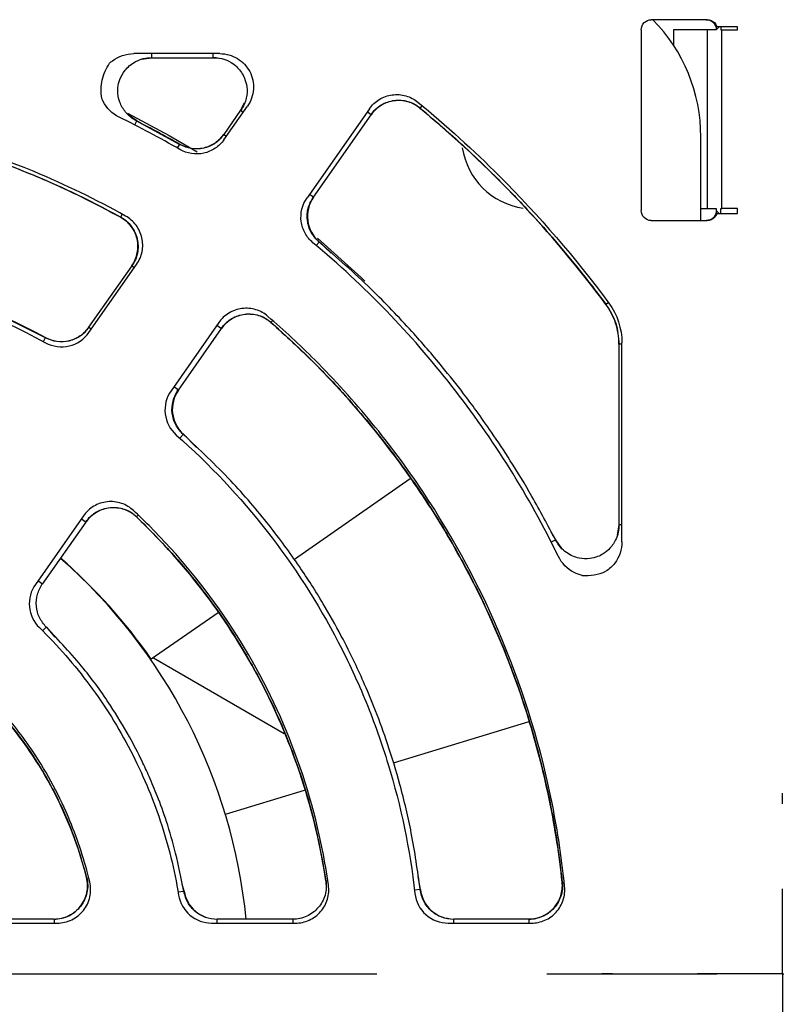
# Model space of a CAD drawing. Header units: millimetres. Extents: x 13 to 559, y 0 to 388.
# Tile 5 of 16: x 181 to 203, y 183 to 212. Entities that reach past the tile are written whole.
import ezdxf

# ---------------------------------------------------------------- set-up
doc = ezdxf.new("R2010")
doc.units = ezdxf.units.MM
doc.linetypes.add('SLD-Center', pattern=[30.48, 15.24, -5.08, 5.08, -5.08])
doc.layers.add('CENTER', color=40, linetype='SLD-Center')

# ---------------------------------------------------------------- blocks, each defined once
blk = doc.blocks.new('SW_CENTERMARKSYMBOL_0')
at = {"layer": 'CENTER', "color": 0}
for p, q in [((0, 5.08), (0, 5.394)), ((0, 0), (0, 2.54)), ((-5.08, 0), (-5.394, 0)), ((0, 0), (-2.54, 0)), ((0, 0), (0, -2.54)), ((0, 0), (2.54, 0)), ((5.08, 0), (5.394, 0)), ((0, -5.08), (0, -5.394))]:
    blk.add_line(p, q, dxfattribs=at)
blk = doc.blocks.new('SW_CENTERMARKSYMBOL_2')
at = {"layer": 'CENTER', "color": 0}
blk.add_line((5.08, 0), (31.29, 0), dxfattribs=at)

msp = doc.modelspace()

# ---------------------------------------------------------------- linework, layer by layer
for p, q in [((201.218, 212.499), (199.544, 212.499)), ((199.245, 212.2), (199.245, 206.799)), ((200.213, 212.193), (200.213, 211.73)), ((201.213, 212.193), (200.213, 212.193)), ((201.213, 212.193), (201.213, 206.859)), ((201.485, 212.193), (201.213, 212.193)), ((201.57, 212.284), (201.485, 212.199)), ((201.485, 212.199), (201.485, 212.193)), ((202.123, 212.284), (201.505, 212.284)), ((201.623, 212.284), (201.623, 212.193)), ((201.623, 212.193), (201.648, 212.193)), ((201.648, 206.859), (201.648, 212.193)), ((201.648, 212.193), (202.123, 212.193)), ((202.123, 212.193), (202.123, 212.284)), ((186.66, 211.485), (184.088, 211.485)), ((184.629, 211.364), (184.629, 211.485)), ((186.46, 211.364), (186.46, 211.485)), ((184.32, 211.317), (184.629, 211.365)), ((184.629, 211.364), (186.46, 211.364)), ((186.46, 211.365), (186.614, 211.349)), ((187.38, 210.002), (187.278, 209.793)), ((187.278, 209.793), (186.774, 209.075)), ((186.779, 208.915), (187.478, 209.913)), ((187.278, 209.793), (187.356, 209.739)), ((191.123, 209.836), (189.261, 207.178)), ((191.178, 209.661), (191.058, 209.745)), ((192.697, 209.935), (192.633, 209.857)), ((184.176, 209.476), (183.922, 209.659)), ((184.115, 209.356), (184.176, 209.476)), ((185.456, 208.776), (184.174, 209.471)), ((189.454, 207.198), (191.178, 209.661)), ((186.774, 209.075), (186.852, 209.02)), ((201.025, 206.499), (201.025, 208.999)), ((185.392, 208.664), (185.459, 208.781)), ((189.454, 207.198), (189.334, 207.282)), ((201.025, 206.859), (201.213, 206.859)), ((201.213, 206.859), (201.484, 206.859)), ((201.485, 206.8), (201.57, 206.715)), ((201.623, 206.715), (201.623, 206.859)), ((201.623, 206.859), (201.648, 206.859)), ((202.123, 206.859), (201.648, 206.859)), ((202.123, 206.715), (202.123, 206.859)), ((183.743, 206.69), (183.692, 206.597)), ((199.544, 206.499), (201.218, 206.499)), ((201.505, 206.715), (202.123, 206.715)), ((189.624, 205.857), (189.538, 205.755)), ((189.624, 205.857), (189.628, 205.862)), ((189.985, 205.53), (189.628, 205.862)), ((184.027, 205.151), (182.738, 203.311)), ((182.745, 203.154), (184.171, 205.191)), ((184.027, 205.151), (184.105, 205.097)), ((198.189, 204), (198.185, 203.997)), ((198.189, 204), (198.262, 204.054)), ((182.816, 203.256), (182.738, 203.311)), ((186.624, 203.453), (185.198, 201.416)), ((185.418, 201.434), (186.707, 203.275)), ((186.567, 203.372), (186.707, 203.275)), ((188.225, 203.506), (188.18, 203.455)), ((181.384, 202.885), (181.448, 203.004)), ((198.578, 202.808), (198.578, 197.415)), ((198.667, 202.808), (198.578, 202.808)), ((198.667, 196.905), (198.667, 202.848)), ((185.418, 201.434), (185.279, 201.532)), ((185.571, 200.116), (185.465, 199.997)), ((185.963, 199.722), (185.571, 200.116)), ((192.342, 198.785), (188.884, 196.374)), ((182.58, 197.678), (181.145, 195.629)), ((184.214, 197.699), (184.164, 197.647)), ((181.363, 195.643), (182.66, 197.495)), ((182.521, 197.593), (182.66, 197.495)), ((198.578, 197.415), (198.53, 197.105)), ((198.667, 197.415), (198.578, 197.415)), ((196.69, 196.962), (196.555, 197.198)), ((196.69, 196.962), (196.558, 196.895)), ((196.873, 196.708), (196.69, 196.962)), ((181.363, 195.643), (181.224, 195.74)), ((186.607, 194.787), (184.61, 193.395)), ((181.472, 194.355), (181.363, 194.246)), ((181.478, 194.361), (181.472, 194.355)), ((181.741, 194.056), (181.478, 194.361)), ((184.478, 193.553), (184.514, 193.532)), ((184.674, 193.44), (188.583, 191.183)), ((191.84, 190.3), (195.899, 191.541)), ((186.821, 188.766), (189.183, 189.488)), ((182.68, 186.878), (182.672, 186.876)), ((189.828, 186.781), (189.821, 186.78)), ((189.822, 186.78), (189.827, 186.664)), ((192.651, 186.516), (192.581, 186.905)), ((185.579, 186.463), (185.412, 186.434)), ((185.588, 186.464), (185.535, 186.677)), ((185.588, 186.464), (185.579, 186.463)), ((192.641, 186.515), (192.472, 186.496)), ((192.651, 186.516), (192.641, 186.515)), ((196.889, 186.74), (196.882, 186.739)), ((181.704, 185.635), (179.435, 185.635)), ((181.704, 185.635), (181.704, 185.514)), ((188.834, 185.635), (186.573, 185.635)), ((186.573, 185.514), (186.573, 185.635)), ((188.834, 185.635), (188.834, 185.514)), ((195.89, 185.635), (193.643, 185.635)), ((193.643, 185.514), (193.643, 185.635)), ((195.89, 185.635), (195.89, 185.514)), ((179.287, 185.514), (181.797, 185.514)), ((186.411, 185.514), (188.912, 185.514)), ((193.475, 185.514), (195.962, 185.514))]:
    msp.add_line(p, q)
at = {"flags": 128}
for points in [[(183.9, 209.705), (185.141, 209.045), (185.983, 208.552)], [(189.569, 205.969), (190.874, 204.797), (190.988, 204.688)]]:
    msp.add_lwpolyline(points, dxfattribs=at)
for centre, radius, start, end in [((196.025, 208.999), 5, 0, 44.427), ((171.167, 183.972), 28.495, 59.8959, 64.0195), ((196.025, 208.999), 2.15, 188.6673, 261.9169), ((171.025, 183.999), 16.5, 5.6888, 48.7719), ((171.074, 183.96), 16.5, 34.8784, 48.9928)]:
    msp.add_arc(centre, radius, start, end)
for points in [[(199.245, 212.2), (199.245, 212.276), (199.278, 212.358), (199.332, 212.412)], [(199.332, 212.412), (199.386, 212.466), (199.468, 212.499), (199.544, 212.499)], [(201.218, 212.499), (201.294, 212.499), (201.375, 212.466), (201.429, 212.412)], [(201.429, 212.412), (201.464, 212.377), (201.491, 212.332), (201.505, 212.284)], [(198.186, 203.997), (196.579, 206.164), (194.71, 208.137), (192.633, 209.858)], [(184.176, 209.476), (184.61, 209.255), (185.038, 209.024), (185.459, 208.781)], [(199.332, 206.587), (199.278, 206.641), (199.245, 206.722), (199.245, 206.799)], [(199.544, 206.499), (199.468, 206.499), (199.386, 206.533), (199.332, 206.587)], [(201.429, 206.587), (201.375, 206.533), (201.294, 206.499), (201.218, 206.499)], [(201.505, 206.715), (201.491, 206.667), (201.464, 206.622), (201.429, 206.587)], [(198.276, 204.035), (198.529, 203.693), (198.667, 203.273), (198.667, 202.848)], [(197.478, 195.902), (197.48, 195.902), (197.481, 195.901), (197.482, 195.901)], [(197.482, 195.901), (197.721, 195.883), (197.967, 195.925), (198.187, 196.023)]]:
    msp.add_open_spline(points, degree=3)
for points, knots in [([(201.186, 212.499), (201.202, 212.499), (201.234, 212.497), (201.281, 212.486), (201.326, 212.467), (201.38, 212.432), (201.439, 212.375), (201.462, 212.314), (201.474, 212.284)], [0, 0, 0, 0, 0.126359, 0.249737, 0.373462, 0.500831, 0.749612, 1, 1, 1, 1]), ([(201.474, 212.284), (201.477, 212.27), (201.484, 212.242), (201.485, 212.213), (201.485, 212.199)], [0, 0, 0, 0, 0.4950765, 1, 1, 1, 1]), ([(183.363, 211.2), (183.39, 211.226), (183.419, 211.25), (183.632, 211.412), (183.858, 211.485), (184.088, 211.485)], [0.002480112, 0.002480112, 0.002480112, 0.002480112, 0.00262571, 0.00262571, 0.003500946, 0.003500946, 0.003500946, 0.003500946]), ([(186.66, 211.485), (186.842, 211.485), (187.025, 211.434), (187.336, 211.247), (187.465, 211.11), (187.633, 210.788), (187.671, 210.604), (187.646, 210.241), (187.583, 210.063), (187.478, 209.913)], [2.053388, 2.053388, 2.053388, 2.053388, 2.59749, 2.59749, 3.141593, 3.141593, 3.685695, 3.685695, 4.229797, 4.229797, 4.229797, 4.229797]), ([(183.129, 210.147), (183.1, 210.329), (183.106, 210.516), (183.186, 210.877), (183.26, 211.048), (183.363, 211.2)], [0, 0, 0, 0, 0.5, 0.5, 1, 1, 1, 1]), ([(184.174, 209.471), (184.109, 209.51), (183.986, 209.584), (183.804, 209.769), (183.666, 210.004), (183.607, 210.264), (183.608, 210.493), (183.664, 210.739), (183.791, 210.962), (183.963, 211.137), (184.145, 211.259), (184.372, 211.35), (184.541, 211.363), (184.629, 211.37)], [0, 0, 0, 0, 0.083952, 0.159458, 0.286384, 0.38216, 0.451853, 0.54018, 0.659416, 0.731607, 0.812294, 0.901821, 1, 1, 1, 1]), ([(186.46, 211.376), (186.576, 211.364), (186.786, 211.342), (187.082, 211.182), (187.281, 210.977), (187.411, 210.732), (187.478, 210.473), (187.47, 210.128), (187.352, 209.907), (187.288, 209.787)], [0, 0, 0, 0, 0.158208, 0.285325, 0.451695, 0.541419, 0.662426, 0.815031, 1, 1, 1, 1]), ([(183.65, 209.588), (183.443, 209.688), (183.272, 209.853), (183.154, 210.086), (183.141, 210.116), (183.129, 210.147)], [0, 0, 0, 0, 0.000875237, 0.000875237, 0.001001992, 0.001001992, 0.001001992, 0.001001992]), ([(191.123, 209.836), (191.201, 209.949), (191.303, 210.045), (191.537, 210.188), (191.67, 210.235), (191.94, 210.272), (192.08, 210.263), (192.343, 210.188), (192.469, 210.122), (192.575, 210.035)], [0, 0, 0, 0, 0.000532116, 0.000532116, 0.001064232, 0.001064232, 0.001596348, 0.001596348, 0.002128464, 0.002128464, 0.002128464, 0.002128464]), ([(191.171, 209.666), (191.214, 209.721), (191.301, 209.829), (191.47, 209.954), (191.658, 210.043), (191.861, 210.092), (192.069, 210.099), (192.274, 210.062), (192.47, 209.987), (192.582, 209.905), (192.638, 209.864)], [0, 0, 0, 0, 0.125505, 0.250699, 0.375492, 0.500115, 0.625119, 0.749603, 0.874739, 1, 1, 1, 1]), ([(192.633, 209.858), (192.527, 209.945), (192.402, 210.011), (192.138, 210.087), (191.998, 210.098), (191.727, 210.061), (191.594, 210.014), (191.36, 209.871), (191.256, 209.774), (191.178, 209.661)], [0, 0, 0, 0, 0.25, 0.25, 0.5, 0.5, 0.75, 0.75, 1, 1, 1, 1]), ([(192.575, 210.035), (193.421, 209.34), (194.232, 208.604), (196.193, 206.643), (197.282, 205.379), (198.276, 204.035)], [0.0590332, 0.0590332, 0.0590332, 0.0590332, 0.3485309, 0.3485309, 0.7894977, 0.7894977, 0.7894977, 0.7894977]), ([(183.84, 206.635), (182.956, 207.13), (182.043, 207.573), (179.539, 208.61), (177.906, 209.105), (174.577, 209.767), (172.879, 209.935), (169.485, 209.935), (167.787, 209.767), (164.457, 209.105), (162.825, 208.61), (160.321, 207.573), (159.408, 207.13), (158.523, 206.635)], [0.1688477, 0.1688477, 0.1688477, 0.1688477, 0.1875, 0.1875, 0.21875, 0.21875, 0.25, 0.25, 0.28125, 0.28125, 0.3125, 0.3125, 0.3311523, 0.3311523, 0.3311523, 0.3311523]), ([(158.731, 206.603), (159.271, 206.887), (160.267, 207.411), (161.697, 208.016), (162.896, 208.454), (163.889, 208.765), (164.755, 209.004), (166.154, 209.342), (168.167, 209.685), (170.507, 209.842), (172.562, 209.805), (174.276, 209.657), (175.643, 209.447), (176.719, 209.231), (177.649, 209.013), (178.809, 208.691), (180.234, 208.211), (181.911, 207.534), (183.07, 206.929), (183.695, 206.603)], [0, 0, 0, 0, 0.070191, 0.129612, 0.178574, 0.217189, 0.249372, 0.282088, 0.382865, 0.484061, 0.551776, 0.619408, 0.681942, 0.710978, 0.7458, 0.791931, 0.84951, 0.918873, 1, 1, 1, 1]), ([(183.692, 206.598), (182.737, 207.125), (181.742, 207.595), (179.722, 208.396), (178.695, 208.73), (176.607, 209.268), (175.546, 209.471), (173.93, 209.677), (173.385, 209.729), (172.296, 209.797), (171.753, 209.815), (170.127, 209.814), (169.048, 209.746), (167.435, 209.542), (166.898, 209.457), (165.828, 209.252), (165.293, 209.132), (162.66, 208.453), (160.648, 207.655), (158.734, 206.598)], [0, 0, 0, 0, 0.125, 0.125, 0.25, 0.25, 0.375, 0.375, 0.4375, 0.4375, 0.5, 0.5, 0.625, 0.625, 0.6875, 0.6875, 0.75, 0.75, 1, 1, 1, 1]), ([(192.635, 209.861), (192.961, 209.585), (193.549, 209.087), (194.305, 208.387), (194.874, 207.833), (195.361, 207.338), (195.886, 206.786), (196.543, 206.056), (197.341, 205.114), (197.889, 204.393), (198.189, 204)], [0, 0, 0, 0, 0.158175, 0.285488, 0.381943, 0.45248, 0.542867, 0.664249, 0.816626, 1, 1, 1, 1]), ([(186.781, 209.07), (186.698, 208.976), (186.533, 208.788), (186.18, 208.646), (185.799, 208.625), (185.57, 208.725), (185.456, 208.775)], [0, 0, 0, 0, 0.2505663, 0.5001552, 0.7498132, 1, 1, 1, 1]), ([(185.459, 208.781), (185.674, 208.658), (185.933, 208.618), (186.415, 208.725), (186.632, 208.869), (186.775, 209.074)], [0, 0, 0, 0, 0.5, 0.5, 1, 1, 1, 1]), ([(186.779, 208.915), (186.708, 208.814), (186.619, 208.726), (186.412, 208.588), (186.297, 208.539), (185.935, 208.459), (185.676, 208.499), (185.46, 208.624)], [0, 0, 0, 0, 0.000479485, 0.000479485, 0.00095897, 0.00095897, 0.00191794, 0.00191794, 0.00191794, 0.00191794]), ([(189.438, 205.839), (189.343, 205.918), (189.264, 206.014), (189.144, 206.232), (189.105, 206.351), (189.056, 206.718), (189.117, 206.973), (189.261, 207.178)], [0, 0, 0, 0, 0.000479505, 0.000479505, 0.00095901, 0.00095901, 0.001918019, 0.001918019, 0.001918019, 0.001918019]), ([(189.453, 207.199), (189.311, 206.996), (189.249, 206.741), (189.312, 206.252), (189.436, 206.023), (189.628, 205.862)], [0, 0, 0, 0, 0.5, 0.5, 1, 1, 1, 1]), ([(189.622, 205.855), (189.536, 205.946), (189.363, 206.127), (189.253, 206.493), (189.266, 206.875), (189.386, 207.094), (189.446, 207.204)], [0, 0, 0, 0, 0.250575, 0.500155, 0.749805, 1, 1, 1, 1]), ([(201.485, 206.8), (201.485, 206.785), (201.484, 206.757), (201.477, 206.729), (201.474, 206.715)], [0, 0, 0, 0, 0.504923, 1, 1, 1, 1]), ([(201.484, 206.859), (201.484, 206.85), (201.485, 206.831), (201.485, 206.81), (201.485, 206.8)], [0, 0, 0, 0, 0.500026, 1, 1, 1, 1]), ([(184.028, 205.151), (184.108, 205.265), (184.164, 205.397), (184.218, 205.671), (184.215, 205.814), (184.153, 206.085), (184.092, 206.214), (183.924, 206.437), (183.815, 206.53), (183.692, 206.598)], [0, 0, 0, 0, 0.25, 0.25, 0.5, 0.5, 0.75, 0.75, 1, 1, 1, 1]), ([(183.696, 206.604), (183.755, 206.566), (183.874, 206.49), (184.017, 206.333), (184.126, 206.152), (184.195, 205.952), (184.221, 205.742), (184.203, 205.532), (184.143, 205.327), (184.07, 205.207), (184.033, 205.147)], [0, 0, 0, 0, 0.1253691, 0.2505551, 0.375429, 0.5000422, 0.6246385, 0.749543, 0.8747019, 1, 1, 1, 1]), ([(184.171, 205.191), (184.251, 205.305), (184.307, 205.437), (184.361, 205.709), (184.358, 205.852), (184.296, 206.122), (184.237, 206.251), (184.07, 206.474), (183.962, 206.568), (183.84, 206.635)], [0, 0, 0, 0, 0.000540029, 0.000540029, 0.001080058, 0.001080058, 0.001620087, 0.001620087, 0.002160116, 0.002160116, 0.002160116, 0.002160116]), ([(201.474, 206.715), (201.468, 206.699), (201.458, 206.669), (201.434, 206.627), (201.403, 206.59), (201.355, 206.548), (201.283, 206.508), (201.219, 206.502), (201.186, 206.499)], [0, 0, 0, 0, 0.126271, 0.24958, 0.373261, 0.500615, 0.749453, 1, 1, 1, 1]), ([(160.979, 203.004), (162.558, 203.854), (164.211, 204.494), (166.798, 205.147), (167.684, 205.312), (169.449, 205.53), (170.332, 205.584), (172.101, 205.584), (172.985, 205.53), (174.313, 205.365), (174.757, 205.296), (175.635, 205.131), (176.069, 205.036), (178.218, 204.493), (179.869, 203.854), (181.447, 203.004)], [0, 0, 0, 0, 0.25, 0.25, 0.375, 0.375, 0.5, 0.5, 0.625, 0.625, 0.6875, 0.6875, 0.75, 0.75, 1, 1, 1, 1]), ([(181.445, 202.999), (180.918, 203.267), (179.964, 203.753), (178.619, 204.281), (177.542, 204.638), (176.643, 204.89), (175.4, 205.187), (173.704, 205.47), (171.548, 205.612), (169.423, 205.538), (167.824, 205.326), (166.703, 205.106), (165.935, 204.929), (164.981, 204.669), (163.813, 204.284), (162.441, 203.743), (161.493, 203.259), (160.982, 202.999)], [0, 0, 0, 0, 0.083116, 0.150648, 0.203078, 0.242876, 0.281892, 0.38302, 0.484425, 0.585567, 0.681756, 0.711083, 0.746295, 0.792687, 0.850284, 0.919244, 1, 1, 1, 1]), ([(196.771, 196.468), (196.331, 197.37), (195.846, 198.245), (194.784, 199.943), (194.206, 200.766), (192.362, 203.121), (190.978, 204.551), (189.438, 205.839)], [0, 0, 0, 0, 0.00295156, 0.00295156, 0.00590313, 0.00590313, 0.01180625, 0.01180625, 0.01180625, 0.01180625]), ([(196.684, 196.959), (196.454, 197.396), (196.03, 198.2), (195.38, 199.266), (194.819, 200.118), (194.349, 200.781), (193.861, 201.436), (193.23, 202.233), (192.322, 203.284), (191.114, 204.548), (190.15, 205.395), (189.624, 205.857)], [0, 0, 0, 0, 0.129359, 0.238419, 0.327559, 0.396949, 0.451678, 0.541914, 0.663439, 0.816207, 1, 1, 1, 1]), ([(160.915, 202.85), (162.496, 203.711), (164.151, 204.358), (166.308, 204.908), (166.744, 205.005), (167.626, 205.172), (168.071, 205.242), (169.404, 205.409), (170.292, 205.464), (172.068, 205.464), (172.955, 205.41), (174.285, 205.243), (174.73, 205.174), (175.613, 205.007), (176.05, 204.91), (178.211, 204.359), (179.868, 203.711), (181.449, 202.85)], [0, 0, 0, 0, 0.00525154, 0.00525154, 0.00656443, 0.00656443, 0.00787732, 0.00787732, 0.01050309, 0.01050309, 0.01312886, 0.01312886, 0.01444174, 0.01444174, 0.01575463, 0.01575463, 0.02100617, 0.02100617, 0.02100617, 0.02100617]), ([(188.094, 203.637), (187.989, 203.727), (187.864, 203.796), (187.598, 203.877), (187.456, 203.889), (187.181, 203.855), (187.046, 203.808), (186.808, 203.665), (186.704, 203.567), (186.624, 203.453)], [0, 0, 0, 0, 0.000540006, 0.000540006, 0.001080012, 0.001080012, 0.001620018, 0.001620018, 0.002160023, 0.002160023, 0.002160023, 0.002160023]), ([(198.578, 202.808), (198.578, 203.022), (198.545, 203.231), (198.411, 203.638), (198.313, 203.825), (198.186, 203.997)], [0, 0, 0, 0, 0.5, 0.5, 1, 1, 1, 1]), ([(198.189, 204), (198.302, 203.817), (198.529, 203.451), (198.565, 203.022), (198.582, 202.808)], [0, 0, 0, 0, 0.5, 1, 1, 1, 1]), ([(186.698, 203.281), (186.743, 203.336), (186.831, 203.446), (187.003, 203.572), (187.195, 203.661), (187.402, 203.709), (187.613, 203.712), (187.821, 203.672), (188.018, 203.591), (188.131, 203.505), (188.187, 203.462)], [0, 0, 0, 0, 0.125382, 0.25057, 0.375438, 0.500042, 0.62463, 0.749529, 0.87469, 1, 1, 1, 1]), ([(188.181, 203.455), (188.076, 203.547), (187.95, 203.617), (187.684, 203.699), (187.541, 203.712), (187.265, 203.678), (187.13, 203.632), (186.891, 203.488), (186.786, 203.39), (186.706, 203.275)], [0, 0, 0, 0, 0.25, 0.25, 0.5, 0.5, 0.75, 0.75, 1, 1, 1, 1]), ([(196.956, 186.614), (196.873, 187.434), (196.751, 188.25), (196.259, 190.724), (195.763, 192.356), (194.464, 195.493), (193.66, 196.997), (191.774, 199.82), (190.692, 201.138), (189.042, 202.788), (188.576, 203.221), (188.094, 203.637)], [0.3632917, 0.3632917, 0.3632917, 0.3632917, 0.378472, 0.378472, 0.409722, 0.409722, 0.440972, 0.440972, 0.472222, 0.472222, 0.4839303, 0.4839303, 0.4839303, 0.4839303]), ([(182.745, 203.306), (182.664, 203.214), (182.502, 203.03), (182.157, 202.886), (181.785, 202.859), (181.558, 202.951), (181.444, 202.997)], [0, 0, 0, 0, 0.250757, 0.500078, 0.749802, 1, 1, 1, 1]), ([(181.447, 203.004), (181.661, 202.888), (181.916, 202.855), (182.387, 202.966), (182.599, 203.109), (182.739, 203.31)], [0, 0, 0, 0, 0.5, 0.5, 1, 1, 1, 1]), ([(196.883, 186.739), (196.797, 187.543), (196.674, 188.34), (196.353, 189.92), (196.155, 190.706), (195.455, 193.02), (194.85, 194.502), (193.738, 196.636), (193.332, 197.334), (192.456, 198.69), (191.989, 199.343), (190.503, 201.23), (189.4, 202.392), (188.181, 203.455)], [0, 0, 0, 0, 0.125, 0.125, 0.25, 0.25, 0.5, 0.5, 0.625, 0.625, 0.75, 0.75, 1, 1, 1, 1]), ([(188.183, 203.457), (188.621, 203.06), (189.405, 202.349), (190.367, 201.325), (191.079, 200.499), (191.645, 199.79), (192.324, 198.881), (193.125, 197.691), (194.067, 196.064), (194.927, 194.281), (195.511, 192.766), (195.882, 191.63), (196.137, 190.761), (196.416, 189.647), (196.693, 188.282), (196.818, 187.281), (196.886, 186.739)], [0, 0, 0, 0, 0.091953, 0.164595, 0.218317, 0.261486, 0.305603, 0.394801, 0.484357, 0.597754, 0.702307, 0.73666, 0.783513, 0.843084, 0.91519, 1, 1, 1, 1]), ([(181.449, 202.85), (181.664, 202.732), (181.918, 202.698), (182.392, 202.809), (182.605, 202.954), (182.745, 203.154)], [0, 0, 0, 0, 0.000941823, 0.000941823, 0.001883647, 0.001883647, 0.001883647, 0.001883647]), ([(185.198, 201.416), (185.058, 201.217), (184.995, 200.967), (185.052, 200.484), (185.171, 200.257), (185.355, 200.094)], [0, 0, 0, 0, 0.000941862, 0.000941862, 0.001883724, 0.001883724, 0.001883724, 0.001883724]), ([(185.417, 201.435), (185.278, 201.236), (185.215, 200.987), (185.271, 200.506), (185.388, 200.279), (185.571, 200.116)], [0, 0, 0, 0, 0.5, 0.5, 1, 1, 1, 1]), ([(185.564, 200.108), (185.481, 200.2), (185.317, 200.383), (185.214, 200.743), (185.231, 201.118), (185.349, 201.333), (185.409, 201.441)], [0, 0, 0, 0, 0.250769, 0.500079, 0.749789, 1, 1, 1, 1]), ([(185.355, 200.094), (186.353, 199.214), (187.26, 198.247), (188.874, 196.183), (189.583, 195.081), (190.498, 193.323), (190.778, 192.72), (191.275, 191.501), (191.495, 190.883), (192.067, 189.005), (192.335, 187.72), (192.483, 186.401)], [0, 0, 0, 0, 0.00387123, 0.00387123, 0.00774246, 0.00774246, 0.00967807, 0.00967807, 0.01161369, 0.01161369, 0.01548491, 0.01548491, 0.01548491, 0.01548491]), ([(192.643, 186.516), (192.563, 187.08), (192.415, 188.136), (192.068, 189.585), (191.701, 190.802), (191.339, 191.797), (191.005, 192.603), (190.665, 193.347), (190.259, 194.156), (189.716, 195.121), (189.007, 196.232), (188.096, 197.466), (186.956, 198.804), (186.048, 199.657), (185.566, 200.11)], [0, 0, 0, 0, 0.109195, 0.203991, 0.285007, 0.352518, 0.406601, 0.452098, 0.509235, 0.579888, 0.663945, 0.761593, 0.873371, 1, 1, 1, 1]), ([(184.08, 197.835), (183.976, 197.932), (183.85, 198.008), (183.581, 198.098), (183.435, 198.114), (183.153, 198.085), (183.014, 198.039), (182.769, 197.894), (182.662, 197.795), (182.58, 197.678)], [0, 0, 0, 0, 0.000553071, 0.000553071, 0.001106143, 0.001106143, 0.001659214, 0.001659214, 0.002212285, 0.002212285, 0.002212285, 0.002212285]), ([(182.651, 197.501), (182.697, 197.558), (182.788, 197.67), (182.965, 197.798), (183.163, 197.887), (183.375, 197.932), (183.593, 197.931), (183.805, 197.883), (184.004, 197.793), (184.116, 197.701), (184.171, 197.654)], [0, 0, 0, 0, 0.125148, 0.250215, 0.374801, 0.499858, 0.624496, 0.749394, 0.874602, 1, 1, 1, 1]), ([(184.165, 197.647), (184.061, 197.746), (183.935, 197.823), (183.665, 197.916), (183.519, 197.932), (183.235, 197.904), (183.096, 197.858), (182.848, 197.713), (182.741, 197.613), (182.659, 197.496)], [0, 0, 0, 0, 0.25, 0.25, 0.5, 0.5, 0.75, 0.75, 1, 1, 1, 1]), ([(189.901, 186.653), (189.852, 187.001), (189.793, 187.348), (189.483, 188.909), (189.121, 190.101), (188.173, 192.391), (187.585, 193.489), (186.208, 195.55), (185.418, 196.512), (184.391, 197.54), (184.237, 197.689), (184.08, 197.835)], [0.3695985, 0.3695985, 0.3695985, 0.3695985, 0.3784722, 0.3784722, 0.4097222, 0.4097222, 0.4409722, 0.4409722, 0.4722222, 0.4722222, 0.4776236, 0.4776236, 0.4776236, 0.4776236]), ([(189.822, 186.78), (189.667, 187.818), (189.427, 188.829), (188.787, 190.799), (188.385, 191.76), (187.417, 193.62), (186.862, 194.497), (185.616, 196.149), (184.926, 196.925), (184.165, 197.647)], [0, 0, 0, 0, 0.25, 0.25, 0.5, 0.5, 0.75, 0.75, 1, 1, 1, 1]), ([(184.167, 197.65), (184.548, 197.27), (185.25, 196.57), (186.113, 195.514), (186.764, 194.612), (187.245, 193.863), (187.655, 193.164), (188.075, 192.373), (188.549, 191.356), (189.04, 190.081), (189.512, 188.535), (189.715, 187.394), (189.825, 186.781)], [0, 0, 0, 0, 0.129367, 0.238201, 0.327287, 0.396894, 0.451927, 0.522197, 0.612174, 0.721505, 0.850407, 1, 1, 1, 1]), ([(198.584, 197.415), (198.579, 197.34), (198.569, 197.197), (198.486, 196.951), (198.339, 196.721), (198.134, 196.551), (197.929, 196.448), (197.685, 196.386), (197.429, 196.398), (197.194, 196.472), (197.003, 196.579), (196.82, 196.74), (196.731, 196.884), (196.685, 196.96)], [0, 0, 0, 0, 0.08395, 0.159455, 0.286384, 0.382164, 0.451859, 0.540185, 0.659415, 0.731602, 0.812286, 0.901814, 1, 1, 1, 1]), ([(198.667, 196.905), (198.668, 196.675), (198.594, 196.449), (198.382, 196.169), (198.29, 196.086), (198.187, 196.023)], [0, 0, 0, 0, 0.000875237, 0.000875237, 0.001347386, 0.001347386, 0.001347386, 0.001347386]), ([(197.478, 195.902), (197.396, 195.92), (197.316, 195.948), (197.036, 196.09), (196.871, 196.261), (196.771, 196.468)], [0.002299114, 0.002299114, 0.002299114, 0.002299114, 0.00262571, 0.00262571, 0.003500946, 0.003500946, 0.003500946, 0.003500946]), ([(181.145, 195.629), (181.01, 195.436), (180.947, 195.198), (180.991, 194.729), (181.096, 194.508), (181.265, 194.342)], [0, 0, 0, 0, 0.000909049, 0.000909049, 0.001818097, 0.001818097, 0.001818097, 0.001818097]), ([(181.47, 194.353), (181.395, 194.445), (181.245, 194.629), (181.158, 194.979), (181.182, 195.339), (181.296, 195.546), (181.354, 195.649)], [0, 0, 0, 0, 0.250459, 0.500059, 0.749918, 1, 1, 1, 1]), ([(181.265, 194.342), (181.816, 193.804), (182.317, 193.228), (182.998, 192.311), (183.213, 191.996), (183.618, 191.347), (183.81, 191.013), (184.341, 189.991), (184.637, 189.29), (185.117, 187.85), (185.3, 187.11), (185.426, 186.351)], [0, 0, 0, 0, 0.002230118, 0.002230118, 0.003345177, 0.003345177, 0.004460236, 0.004460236, 0.006690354, 0.006690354, 0.008920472, 0.008920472, 0.008920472, 0.008920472]), ([(185.58, 186.463), (185.506, 186.845), (185.368, 187.551), (185.087, 188.499), (184.814, 189.261), (184.565, 189.858), (184.291, 190.449), (183.92, 191.163), (183.352, 192.099), (182.548, 193.218), (181.852, 193.953), (181.472, 194.355)], [0, 0, 0, 0, 0.129293, 0.238345, 0.327791, 0.397816, 0.453128, 0.543737, 0.664727, 0.816308, 1, 1, 1, 1]), ([(182.769, 186.743), (182.622, 187.365), (182.424, 187.976), (181.881, 189.288), (181.511, 189.981), (180.77, 191.09), (180.43, 191.528), (180.062, 191.941)], [0.38413169, 0.38413169, 0.38413169, 0.38413169, 0.4097222, 0.4097222, 0.4409722, 0.4409722, 0.46309051, 0.46309051, 0.46309051, 0.46309051]), ([(182.673, 186.876), (182.448, 187.773), (182.114, 188.649), (181.265, 190.277), (180.75, 191.035), (180.143, 191.736)], [0, 0, 0, 0, 0.5, 0.5, 1, 1, 1, 1]), ([(180.145, 191.738), (180.332, 191.513), (180.668, 191.108), (181.069, 190.53), (181.355, 190.072), (181.623, 189.603), (181.942, 188.979), (182.341, 188.048), (182.555, 187.3), (182.675, 186.877)], [0, 0, 0, 0, 0.15865, 0.285477, 0.381291, 0.451412, 0.578591, 0.76156, 1, 1, 1, 1]), ([(182.68, 186.878), (182.693, 186.802), (182.72, 186.652), (182.694, 186.422), (182.622, 186.205), (182.502, 186.01), (182.342, 185.846), (182.149, 185.723), (181.933, 185.644), (181.78, 185.633), (181.704, 185.627)], [0, 0, 0, 0, 0.125862, 0.250806, 0.375543, 0.500474, 0.625027, 0.749647, 0.874684, 1, 1, 1, 1]), ([(181.704, 185.634), (181.855, 185.634), (182.008, 185.669), (182.279, 185.8), (182.4, 185.898), (182.585, 186.136), (182.651, 186.276), (182.713, 186.574), (182.711, 186.727), (182.673, 186.876)], [0, 0, 0, 0, 0.25, 0.25, 0.5, 0.5, 0.75, 0.75, 1, 1, 1, 1]), ([(189.828, 186.781), (189.834, 186.71), (189.846, 186.566), (189.805, 186.352), (189.724, 186.151), (189.601, 185.973), (189.442, 185.825), (189.256, 185.714), (189.05, 185.642), (188.906, 185.633), (188.834, 185.628)], [0, 0, 0, 0, 0.125132, 0.250197, 0.374789, 0.499858, 0.624508, 0.749412, 0.874618, 1, 1, 1, 1]), ([(181.797, 185.514), (181.946, 185.514), (182.098, 185.549), (182.367, 185.678), (182.488, 185.775), (182.627, 185.95), (182.667, 186.015), (182.731, 186.15), (182.756, 186.221), (182.805, 186.443), (182.804, 186.594), (182.769, 186.743)], [0, 0, 0, 0, 0.000582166, 0.000582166, 0.001164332, 0.001164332, 0.001455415, 0.001455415, 0.001746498, 0.001746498, 0.002328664, 0.002328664, 0.002328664, 0.002328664]), ([(186.573, 185.625), (186.455, 185.637), (186.219, 185.662), (185.911, 185.849), (185.675, 186.121), (185.611, 186.349), (185.579, 186.463)], [0, 0, 0, 0, 0.2504568, 0.5000591, 0.7499202, 1, 1, 1, 1]), ([(185.588, 186.464), (185.628, 186.233), (185.749, 186.02), (186.108, 185.718), (186.337, 185.634), (186.573, 185.634)], [0, 0, 0, 0, 0.5, 0.5, 1, 1, 1, 1]), ([(188.912, 185.514), (189.055, 185.514), (189.198, 185.545), (189.457, 185.663), (189.574, 185.75), (189.76, 185.965), (189.83, 186.093), (189.911, 186.366), (189.921, 186.512), (189.901, 186.653)], [0, 0, 0, 0, 0.000553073, 0.000553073, 0.001106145, 0.001106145, 0.001659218, 0.001659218, 0.002212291, 0.002212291, 0.002212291, 0.002212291]), ([(193.643, 185.624), (193.52, 185.638), (193.276, 185.665), (192.96, 185.866), (192.723, 186.156), (192.668, 186.395), (192.641, 186.515)], [0, 0, 0, 0, 0.250766, 0.500078, 0.749792, 1, 1, 1, 1]), ([(192.651, 186.516), (192.679, 186.275), (192.797, 186.047), (193.159, 185.725), (193.398, 185.634), (193.643, 185.634)], [0, 0, 0, 0, 0.5, 0.5, 1, 1, 1, 1]), ([(196.889, 186.74), (196.892, 186.669), (196.897, 186.528), (196.851, 186.321), (196.765, 186.128), (196.641, 185.957), (196.484, 185.816), (196.302, 185.71), (196.1, 185.642), (195.96, 185.632), (195.89, 185.628)], [0, 0, 0, 0, 0.125366, 0.250552, 0.375427, 0.500042, 0.624641, 0.749546, 0.874705, 1, 1, 1, 1]), ([(195.89, 185.634), (196.029, 185.634), (196.169, 185.664), (196.424, 185.777), (196.54, 185.861), (196.726, 186.068), (196.797, 186.192), (196.883, 186.457), (196.898, 186.6), (196.883, 186.739)], [0, 0, 0, 0, 0.25, 0.25, 0.5, 0.5, 0.75, 0.75, 1, 1, 1, 1]), ([(195.962, 185.514), (196.101, 185.514), (196.241, 185.544), (196.495, 185.656), (196.611, 185.74), (196.797, 185.945), (196.868, 186.069), (196.955, 186.333), (196.97, 186.475), (196.956, 186.614)], [0, 0, 0, 0, 0.000540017, 0.000540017, 0.001080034, 0.001080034, 0.001620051, 0.001620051, 0.002160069, 0.002160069, 0.002160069, 0.002160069]), ([(185.426, 186.351), (185.464, 186.118), (185.585, 185.904), (185.944, 185.599), (186.174, 185.514), (186.411, 185.514)], [0, 0, 0, 0, 0.000909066, 0.000909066, 0.001818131, 0.001818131, 0.001818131, 0.001818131]), ([(192.483, 186.401), (192.51, 186.159), (192.628, 185.93), (192.991, 185.606), (193.23, 185.514), (193.475, 185.514)], [0, 0, 0, 0, 0.000941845, 0.000941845, 0.001883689, 0.001883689, 0.001883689, 0.001883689])]:
    msp.add_open_spline(points, degree=3, knots=knots)

# ---------------------------------------------------------------- block references
at = {"layer": 'CENTER'}
for name, p in [('SW_CENTERMARKSYMBOL_2', (171.025, 183.999)), ('SW_CENTERMARKSYMBOL_0', (203.463, 183.999))]:
    msp.add_blockref(name, p, dxfattribs=at)

doc.saveas('drawing.dxf')
